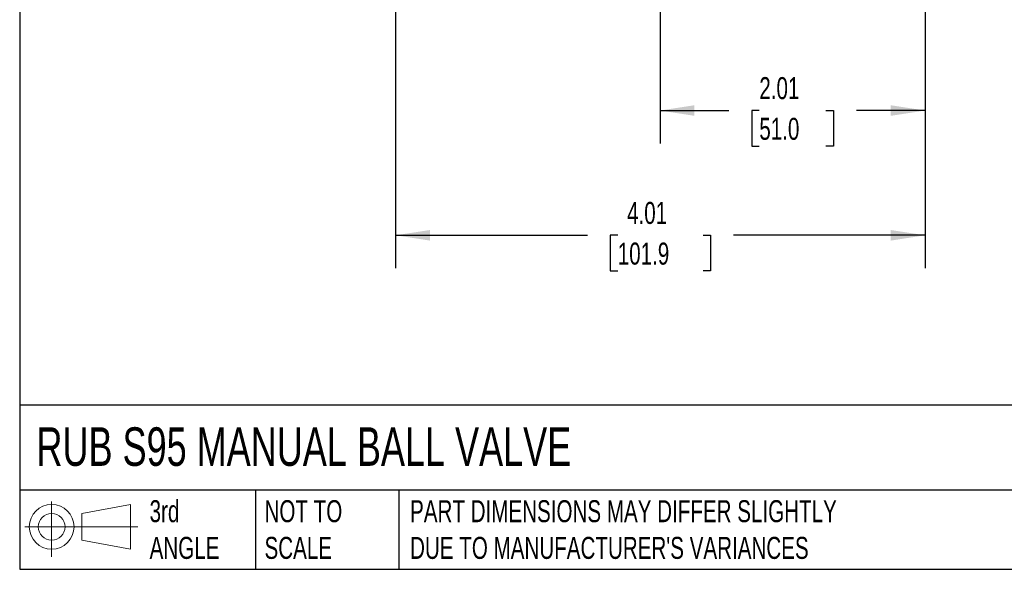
# Model space of a CAD drawing. Header units: inches. Extents: x 0.5 to 21.6, y 0.5 to 16.5.
# Tile 1 of 13: x 0.5 to 8, y 0.5 to 4.7. Entities that reach past the tile are written whole.
import ezdxf

# ---------------------------------------------------------------- set-up
doc = ezdxf.new("R2010")
doc.units = ezdxf.units.IN
doc.header["$LTSCALE"] = 2
doc.header["$MEASUREMENT"] = 0
doc.linetypes.add('SLD-Solid', pattern=[0])
doc.layers.add('DIMENSIONS', color=140, linetype='SLD-Solid', lineweight=25)
doc.layers.add('TEXT', color=140, linetype='SLD-Solid', lineweight=25)
doc.layers.add('SLD-DEFPOINTS', color=7, linetype='Continuous')
doc.styles.add('SLDTEXTSTYLE0', font='TXT', dxfattribs={"width": 0.7})
doc.dimstyles.new('SLDDIMSTYLE0', dxfattribs={"dimtxt": 0.169922, "dimasz": 0.26, "dimexe": 0, "dimexo": 0.0625, "dimgap": 0.04248, "dimtad": 0, "dimtih": 1, "dimtoh": 1, "dimrnd": 1e-09, "dimzin": 12, "dimdsep": 46, "dimtxsty": 'SLDTEXTSTYLE0', "dimsah": 1, "dimcen": 0.09, "dimadec": 0, "dimazin": 3, "dimtfac": 1, "dimtofl": 0, "dimtmove": 0, "dimatfit": 3, "dimfxl": 0, "dimfrac": 2, "dimtolj": 1, "dimtzin": 12, "dimarcsym": 0})

# ---------------------------------------------------------------- blocks, each defined once
blk = doc.blocks.new('Block11')
at = {"color": 7, "linetype": 'SLD-Solid', "lineweight": 18}
for p, q in [((0.2038, 0.4182), (0.2038, 0)), ((0.4315, 0.3281), (0.8012, 0.3962)), ((0.8012, 0.3962), (0.8012, 0.0576)), ((0.4315, 0.1257), (0.4315, 0.3281)), ((0, 0.2269), (0.8562, 0.2269)), ((0.4315, 0.1257), (0.8012, 0.0576))]:
    blk.add_line(p, q, dxfattribs=at)
for radius in [0.1693, 0.1012]:
    blk.add_circle((0.2038, 0.2269), radius, dxfattribs=at)
blk = doc.blocks.new('Block12')
at = {"layer": 'SLD-DEFPOINTS'}
blk.add_blockref('Block11', (0, 0), dxfattribs=at)
blk = doc.blocks.new('_D_2')
at = {"layer": 'DIMENSIONS'}
for p, q in [((5.3524, 6.9453), (5.3524, 3.724)), ((7.3603, 5.0276), (7.3603, 3.724)), ((5.3524, 3.974), (5.8737, 3.974)), ((6.1039, 3.974), (6.0469, 3.974)), ((6.0469, 3.974), (6.0469, 3.704)), ((6.6088, 3.974), (6.6659, 3.974)), ((6.6659, 3.974), (6.6659, 3.704)), ((7.3603, 3.974), (6.8391, 3.974)), ((6.0469, 3.704), (6.1039, 3.704)), ((6.6659, 3.704), (6.6088, 3.704))]:
    blk.add_line(p, q, dxfattribs=at)
for points in [[(5.3524, 3.974), (5.6124, 3.934), (5.6124, 4.014)], [(7.3603, 3.974), (7.1003, 4.014), (7.1003, 3.934)]]:
    blk.add_solid(points, dxfattribs=at)
at = {"layer": 'DIMENSIONS', "char_height": 0.16667, "attachment_point": 1, "style": 'SLDTEXTSTYLE0'}
for s, insert in [('2.01', (6.1039, 4.2269)), ('51.0', (6.1039, 3.9188))]:
    blk.add_mtext(s, dxfattribs=dict(at, insert=insert))
blk = doc.blocks.new('_D_3')
at = {"layer": 'DIMENSIONS'}
for p, q in [((3.3485, 5.0276), (3.3485, 2.7792)), ((7.3603, 5.0276), (7.3603, 2.7792)), ((3.3485, 3.0292), (4.801, 3.0292)), ((5.0313, 3.0292), (4.9742, 3.0292)), ((4.9742, 3.0292), (4.9742, 2.7591)), ((5.6776, 3.0292), (5.7346, 3.0292)), ((5.7346, 3.0292), (5.7346, 2.7591)), ((7.3603, 3.0292), (5.9078, 3.0292)), ((4.9742, 2.7591), (5.0313, 2.7591)), ((5.7346, 2.7591), (5.6776, 2.7591))]:
    blk.add_line(p, q, dxfattribs=at)
for points in [[(3.3485, 3.0292), (3.6085, 2.9892), (3.6085, 3.0692)], [(7.3603, 3.0292), (7.1003, 3.0692), (7.1003, 2.9892)]]:
    blk.add_solid(points, dxfattribs=at)
at = {"layer": 'DIMENSIONS', "char_height": 0.16667, "attachment_point": 1, "style": 'SLDTEXTSTYLE0'}
for s, insert in [('4.01', (5.1019, 3.282)), ('101.9', (5.0313, 2.9739))]:
    blk.add_mtext(s, dxfattribs=dict(at, insert=insert))

msp = doc.modelspace()

# ---------------------------------------------------------------- linework, layer by layer
at = {"layer": 'TEXT'}
for p, q in [((0.5, 16.5), (0.5, 0.5)), ((21.5, 1.7422), (0.5, 1.7422)), ((21.5, 1.1), (0.5, 1.1)), ((2.287, 1.1), (2.287, 0.5)), ((3.373, 1.1), (3.373, 0.5)), ((0.5, 0.5), (21.5, 0.5))]:
    msp.add_line(p, q, dxfattribs=at)

# ---------------------------------------------------------------- block references
at = {"layer": 'SLD-DEFPOINTS'}
msp.add_blockref('Block12', (0.5384, 0.5948), dxfattribs=at)

# ---------------------------------------------------------------- texts
at = {"layer": 'TEXT', "attachment_point": 1, "style": 'SLDTEXTSTYLE0'}
for s, insert, char_height in [('RUB S95 MANUAL BALL VALVE', (0.6272, 1.5749), 0.291667), ('3rd^JANGLE', (1.4843, 1.0234), 0.16667), ('NOT TO^JSCALE', (2.3549, 1.0234), 0.166667), ("PART DIMENSIONS MAY DIFFER SLIGHTLY ^JDUE TO MANUFACTURER'S VARIANCES", (3.4577, 1.0234), 0.166667)]:
    msp.add_mtext(s, dxfattribs=dict(at, insert=insert, char_height=char_height))

# ---------------------------------------------------------------- dimensions: what is measured, and where the dimension line sits
at = {"layer": 'DIMENSIONS'}
for base, p1, p2, picture, middle in [((7.3603, 3.974), (5.3524, 7.0453), (7.3603, 5.1276), '_D_2', (6.3564, 3.974)), ((3.3485, 3.0292), (7.3603, 5.1276), (3.3485, 5.1276), '_D_3', (5.3544, 3.0292))]:
    dim = msp.add_linear_dim(base=base, p1=p1, p2=p2, dimstyle='SLDDIMSTYLE0', dxfattribs=at)
    dim.commit()
    dim.dimension.update_dxf_attribs({"geometry": picture, "text_midpoint": middle, "dimtype": 160})

doc.saveas('drawing.dxf')
